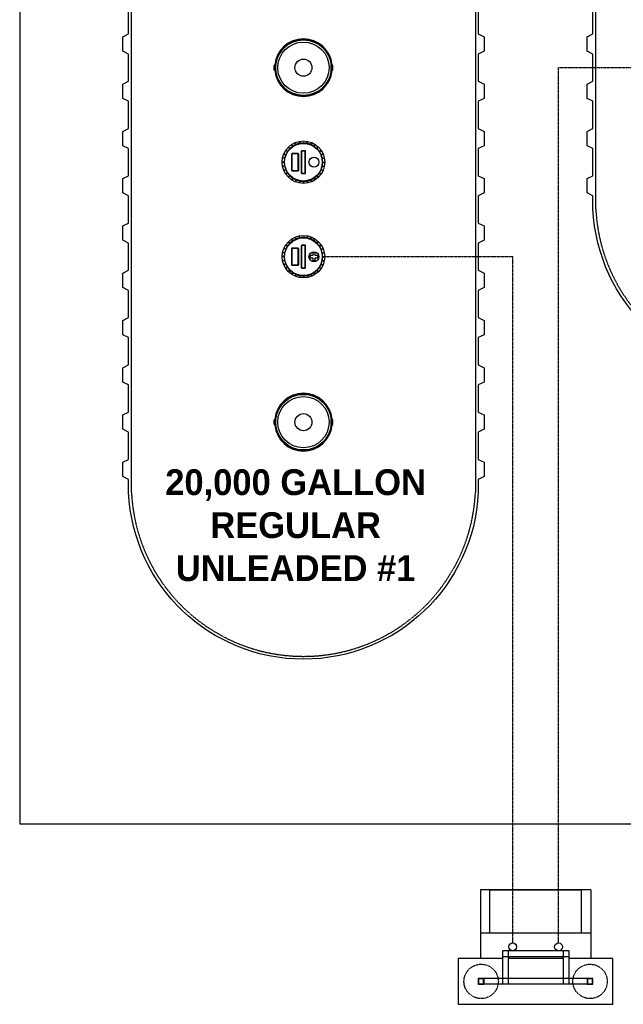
# Model space of a CAD drawing. Extents: x -15981 to -11679, y 2285 to 5601.
# Tile 90 of 103: x -15981 to -15770, y 4265 to 4609. Entities that reach past the tile are written whole.
import ezdxf

# ---------------------------------------------------------------- set-up
doc = ezdxf.new("R2010")
doc.units = 0
doc.header["$MEASUREMENT"] = 0
for name, pattern in [('HIDDEN3', [0.1875, 0.125, -0.0625]), ('HIDDEN5', [0.05, 0.025, -0.025]), ('VENT', [0.04, 0.02, -0.02])]:
    doc.linetypes.add(name, pattern=pattern)
for name, color, linetype in [('CONCRETE', 6, 'CONTINUOUS'), ('GALV-2', 5, 'CONTINUOUS'), ('PIPING-VENT', 3, 'VENT'), ('TANK-DESCRIPTION', 3, 'CONTINUOUS'), ('TANK-MANHOLE', 2, 'CONTINUOUS'), ('TANK-SLAB', 6, 'CONTINUOUS'), ('TANK-SLOPE', 2, 'CONTINUOUS'), ('TANK-UST', 5, 'CONTINUOUS'), ('VENT-RISER', 4, 'CONTINUOUS')]:
    doc.layers.add(name, color=color, linetype=linetype)
doc.styles.add('BOLD', font='bold', dxfattribs={"height": 7.2})

msp = doc.modelspace()

# ---------------------------------------------------------------- linework, layer by layer
at = {"layer": 'CONCRETE', "color": 1, "linetype": 'HIDDEN5'}
for centre in [(-15819.85, 4272.93), (-15781.85, 4272.93)]:
    msp.add_circle(centre, 6, dxfattribs=at)
at = {"layer": 'GALV-2', "color": 2, "linetype": 'Continuous'}
for centre in [(-15808.85, 4285), (-15792.85, 4285)]:
    msp.add_circle(centre, 1.35, dxfattribs=at)
at = {"layer": 'PIPING-VENT', "ltscale": 3}
for p, q in [((-15792.85, 4286.35), (-15792.85, 4591.94)), ((-15792.85, 4591.94), (-15727.26, 4591.94)), ((-15808.85, 4525.91), (-15874.45, 4525.91)), ((-15808.85, 4286.35), (-15808.85, 4525.91))]:
    msp.add_line(p, q, dxfattribs=at)
at = {"layer": 'TANK-MANHOLE', "color": 1, "linetype": 'Continuous'}
for p, q in [((-15891.96, 4592.56), (-15891.7, 4592.82)), ((-15885.63, 4564.44), (-15886.02, 4565.03)), ((-15885.53, 4564.51), (-15885.92, 4565.1)), ((-15884.48, 4565.07), (-15884.75, 4565.72)), ((-15884.36, 4565.12), (-15884.63, 4565.77)), ((-15883.22, 4565.47), (-15883.36, 4566.16)), ((-15883.1, 4565.49), (-15883.24, 4566.18)), ((-15880.61, 4565.49), (-15880.47, 4566.18)), ((-15880.49, 4565.47), (-15880.35, 4566.16)), ((-15879.35, 4565.12), (-15879.08, 4565.77)), ((-15879.23, 4565.07), (-15878.96, 4565.72)), ((-15878.18, 4564.51), (-15877.79, 4565.1)), ((-15878.08, 4564.44), (-15877.69, 4565.03)), ((-15888.07, 4561.41), (-15888.72, 4561.68)), ((-15888.02, 4561.53), (-15888.67, 4561.8)), ((-15887.46, 4562.58), (-15888.05, 4562.97)), ((-15887.39, 4562.68), (-15887.98, 4563.07)), ((-15886.64, 4563.6), (-15887.14, 4564.1)), ((-15886.55, 4563.69), (-15887.05, 4564.19)), ((-15877.16, 4563.69), (-15876.66, 4564.19)), ((-15877.07, 4563.6), (-15876.57, 4564.1)), ((-15876.32, 4562.68), (-15875.73, 4563.07)), ((-15876.25, 4562.58), (-15875.66, 4562.97)), ((-15875.69, 4561.53), (-15875.04, 4561.8)), ((-15875.64, 4561.41), (-15874.99, 4561.68)), ((-15888.56, 4558.97), (-15889.26, 4558.97)), ((-15888.56, 4558.84), (-15889.26, 4558.84)), ((-15888.44, 4560.15), (-15889.13, 4560.29)), ((-15888.42, 4560.28), (-15889.11, 4560.41)), ((-15875.29, 4560.28), (-15874.6, 4560.41)), ((-15875.27, 4560.15), (-15874.58, 4560.29)), ((-15875.15, 4558.97), (-15874.45, 4558.97)), ((-15875.15, 4558.84), (-15874.45, 4558.84)), ((-15888.44, 4557.66), (-15889.13, 4557.52)), ((-15888.42, 4557.54), (-15889.11, 4557.4)), ((-15888.07, 4556.4), (-15888.72, 4556.13)), ((-15888.02, 4556.28), (-15888.67, 4556.01)), ((-15887.46, 4555.23), (-15888.05, 4554.84)), ((-15887.39, 4555.13), (-15887.98, 4554.74)), ((-15876.32, 4555.13), (-15875.73, 4554.74)), ((-15876.25, 4555.23), (-15875.66, 4554.84)), ((-15875.69, 4556.28), (-15875.04, 4556.01)), ((-15875.64, 4556.4), (-15874.99, 4556.13)), ((-15875.29, 4557.54), (-15874.6, 4557.4)), ((-15875.27, 4557.66), (-15874.58, 4557.52)), ((-15886.64, 4554.21), (-15887.14, 4553.71)), ((-15886.55, 4554.12), (-15887.05, 4553.63)), ((-15885.63, 4553.37), (-15886.02, 4552.78)), ((-15885.53, 4553.3), (-15885.92, 4552.71)), ((-15884.48, 4552.74), (-15884.75, 4552.09)), ((-15884.36, 4552.69), (-15884.63, 4552.04)), ((-15883.22, 4552.34), (-15883.36, 4551.66)), ((-15883.1, 4552.32), (-15883.24, 4551.63)), ((-15881.92, 4552.2), (-15881.92, 4551.5)), ((-15881.79, 4552.2), (-15881.79, 4551.5)), ((-15880.61, 4552.32), (-15880.47, 4551.63)), ((-15880.49, 4552.34), (-15880.35, 4551.66)), ((-15879.35, 4552.69), (-15879.08, 4552.04)), ((-15879.23, 4552.74), (-15878.96, 4552.09)), ((-15878.18, 4553.3), (-15877.79, 4552.71)), ((-15878.08, 4553.37), (-15877.69, 4552.78)), ((-15877.16, 4554.12), (-15876.66, 4553.63)), ((-15877.07, 4554.21), (-15876.57, 4553.71)), ((-15886.64, 4530.6), (-15887.14, 4531.1)), ((-15886.55, 4530.69), (-15887.05, 4531.19)), ((-15885.63, 4531.44), (-15886.02, 4532.03)), ((-15885.53, 4531.51), (-15885.92, 4532.1)), ((-15884.48, 4532.07), (-15884.75, 4532.72)), ((-15884.36, 4532.12), (-15884.63, 4532.77)), ((-15883.22, 4532.47), (-15883.36, 4533.16)), ((-15883.1, 4532.49), (-15883.24, 4533.18)), ((-15880.61, 4532.49), (-15880.47, 4533.18)), ((-15880.49, 4532.47), (-15880.35, 4533.16)), ((-15879.35, 4532.12), (-15879.08, 4532.77)), ((-15879.23, 4532.07), (-15878.96, 4532.72)), ((-15878.18, 4531.51), (-15877.79, 4532.1)), ((-15878.08, 4531.44), (-15877.69, 4532.03)), ((-15877.16, 4530.69), (-15876.66, 4531.19)), ((-15877.07, 4530.6), (-15876.57, 4531.1)), ((-15888.44, 4527.15), (-15889.13, 4527.29)), ((-15888.42, 4527.28), (-15889.11, 4527.41)), ((-15888.07, 4528.41), (-15888.72, 4528.68)), ((-15888.02, 4528.53), (-15888.67, 4528.8)), ((-15887.46, 4529.58), (-15888.05, 4529.97)), ((-15887.39, 4529.68), (-15887.98, 4530.07)), ((-15876.32, 4529.68), (-15875.73, 4530.07)), ((-15876.25, 4529.58), (-15875.66, 4529.97)), ((-15875.69, 4528.53), (-15875.04, 4528.8)), ((-15875.64, 4528.41), (-15874.99, 4528.68)), ((-15875.29, 4527.28), (-15874.6, 4527.41)), ((-15875.27, 4527.15), (-15874.58, 4527.29)), ((-15888.56, 4525.97), (-15889.26, 4525.97)), ((-15888.56, 4525.84), (-15889.26, 4525.84)), ((-15888.44, 4524.66), (-15889.13, 4524.52)), ((-15888.42, 4524.54), (-15889.11, 4524.4)), ((-15888.07, 4523.4), (-15888.72, 4523.13)), ((-15875.64, 4523.4), (-15874.99, 4523.13)), ((-15875.29, 4524.54), (-15874.6, 4524.4)), ((-15875.27, 4524.66), (-15874.58, 4524.52)), ((-15875.15, 4525.97), (-15874.45, 4525.97)), ((-15875.15, 4525.84), (-15874.45, 4525.84)), ((-15888.02, 4523.28), (-15888.67, 4523.01)), ((-15887.46, 4522.23), (-15888.05, 4521.84)), ((-15887.39, 4522.13), (-15887.98, 4521.74)), ((-15886.64, 4521.21), (-15887.14, 4520.71)), ((-15886.55, 4521.12), (-15887.05, 4520.63)), ((-15885.63, 4520.37), (-15886.02, 4519.78)), ((-15885.53, 4520.3), (-15885.92, 4519.71)), ((-15878.18, 4520.3), (-15877.79, 4519.71)), ((-15878.08, 4520.37), (-15877.69, 4519.78)), ((-15877.16, 4521.12), (-15876.66, 4520.63)), ((-15877.07, 4521.21), (-15876.57, 4520.71)), ((-15876.32, 4522.13), (-15875.73, 4521.74)), ((-15876.25, 4522.23), (-15875.66, 4521.84)), ((-15875.69, 4523.28), (-15875.04, 4523.01)), ((-15884.48, 4519.74), (-15884.75, 4519.09)), ((-15884.36, 4519.69), (-15884.63, 4519.04)), ((-15883.22, 4519.34), (-15883.36, 4518.66)), ((-15883.1, 4519.32), (-15883.24, 4518.63)), ((-15881.92, 4519.2), (-15881.92, 4518.5)), ((-15881.79, 4519.2), (-15881.79, 4518.5)), ((-15880.61, 4519.32), (-15880.47, 4518.63)), ((-15880.49, 4519.34), (-15880.35, 4518.66)), ((-15879.35, 4519.69), (-15879.08, 4519.04)), ((-15879.23, 4519.74), (-15878.96, 4519.09)), ((-15891.96, 4468.81), (-15891.7, 4469.07))]:
    msp.add_line(p, q, dxfattribs=at)
for points in [[(-15871.57, 4591.2), (-15871.57, 4592.61, 0.196009), (-15871.59, 4592.66), (-15871.84, 4592.91, 0.904676), (-15891.87, 4592.91), (-15892.12, 4592.65, 0.196009), (-15892.14, 4592.61), (-15892.14, 4591.2, 0.196009), (-15892.12, 4591.16), (-15891.87, 4590.9, 0.904815), (-15871.84, 4590.9), (-15871.59, 4591.16, 0.196009)], [(-15891.61, 4591.01, 0.912363), (-15872.1, 4591.01), (-15872.17, 4591.05, 0.044356), (-15872.17, 4592.77), (-15872.1, 4592.8, 0.912363), (-15891.61, 4592.8), (-15891.54, 4592.77, 0.044356), (-15891.54, 4591.04)], [(-15891.57, 4592.74), (-15891.63, 4592.76), (-15891.87, 4592.52), (-15891.87, 4591.29), (-15891.63, 4591.05), (-15891.57, 4591.08, -0.042659)], [(-15872.14, 4592.74), (-15872.08, 4592.77), (-15871.84, 4592.53), (-15871.84, 4591.29), (-15872.08, 4591.05), (-15872.14, 4591.08, 0.042659)], [(-15883.77, 4555.91, 0.414214), (-15883.52, 4556.16), (-15883.52, 4561.66, 0.414214), (-15883.77, 4561.91), (-15885.77, 4561.91, 0.414214), (-15886.02, 4561.66), (-15886.02, 4556.16, 0.414214), (-15885.77, 4555.91)], [(-15883.77, 4556.03, 0.414214), (-15883.65, 4556.16), (-15883.65, 4561.66, 0.414214), (-15883.77, 4561.78), (-15885.77, 4561.78, 0.414214), (-15885.9, 4561.66), (-15885.9, 4556.16, 0.414214), (-15885.77, 4556.03)], [(-15881.35, 4554.91, 0.414214), (-15881.1, 4555.16), (-15881.1, 4562.66, 0.414214), (-15881.35, 4562.91), (-15882.35, 4562.91, 0.414214), (-15882.6, 4562.66), (-15882.6, 4555.16, 0.414214), (-15882.35, 4554.91)], [(-15881.35, 4555.03, 0.414214), (-15881.23, 4555.16), (-15881.23, 4562.66, 0.414214), (-15881.35, 4562.78), (-15882.35, 4562.78, 0.414214), (-15882.48, 4562.66), (-15882.48, 4555.16, 0.414214), (-15882.35, 4555.03)], [(-15883.77, 4522.91, 0.414214), (-15883.52, 4523.16), (-15883.52, 4528.66, 0.414214), (-15883.77, 4528.91), (-15885.77, 4528.91, 0.414214), (-15886.02, 4528.66), (-15886.02, 4523.16, 0.414214), (-15885.77, 4522.91)], [(-15883.77, 4523.03, 0.414214), (-15883.65, 4523.16), (-15883.65, 4528.66, 0.414214), (-15883.77, 4528.78), (-15885.77, 4528.78, 0.414214), (-15885.9, 4528.66), (-15885.9, 4523.16, 0.414214), (-15885.77, 4523.03)], [(-15881.35, 4521.91, 0.414214), (-15881.1, 4522.16), (-15881.1, 4529.66, 0.414214), (-15881.35, 4529.91), (-15882.35, 4529.91, 0.414214), (-15882.6, 4529.66), (-15882.6, 4522.16, 0.414214), (-15882.35, 4521.91)], [(-15881.35, 4522.03, 0.414214), (-15881.23, 4522.16), (-15881.23, 4529.66, 0.414214), (-15881.35, 4529.78), (-15882.35, 4529.78, 0.414214), (-15882.48, 4529.66), (-15882.48, 4522.16, 0.414214), (-15882.35, 4522.03)], [(-15871.57, 4467.45), (-15871.57, 4468.86, 0.196009), (-15871.59, 4468.91), (-15871.84, 4469.16, 0.904676), (-15891.87, 4469.16), (-15892.12, 4468.9, 0.196009), (-15892.14, 4468.86), (-15892.14, 4467.45, 0.196009), (-15892.12, 4467.41), (-15891.87, 4467.15, 0.904815), (-15871.84, 4467.15), (-15871.59, 4467.41, 0.196009)], [(-15891.61, 4467.26, 0.912363), (-15872.1, 4467.26), (-15872.17, 4467.3, 0.044356), (-15872.17, 4469.02), (-15872.1, 4469.05, 0.912363), (-15891.61, 4469.05), (-15891.54, 4469.02, 0.044356), (-15891.54, 4467.29)], [(-15891.57, 4468.99), (-15891.63, 4469.01), (-15891.87, 4468.77), (-15891.87, 4467.54), (-15891.63, 4467.3), (-15891.57, 4467.33, -0.042659)], [(-15872.14, 4468.99), (-15872.08, 4469.02), (-15871.84, 4468.78), (-15871.84, 4467.54), (-15872.08, 4467.3), (-15872.14, 4467.33, 0.042659)]]:
    msp.add_lwpolyline(points, format="xyb", close=True, dxfattribs=at)
msp.add_lwpolyline([(-15879.51, 4525.53), (-15878.56, 4525.53), (-15878.56, 4524.58), (-15877.81, 4524.58), (-15877.81, 4525.53), (-15876.85, 4525.53), (-15876.85, 4526.28), (-15877.81, 4526.28), (-15877.81, 4527.24), (-15878.56, 4527.24), (-15878.56, 4526.28), (-15879.51, 4526.28)], close=True, dxfattribs=at)
for centre, radius in [((-15881.85, 4591.91), 9.71), ((-15881.85, 4591.91), 8.95), ((-15881.85, 4591.91), 2.98), ((-15881.85, 4558.91), 7.41), ((-15881.85, 4558.91), 6.58), ((-15878.18, 4558.91), 1.75), ((-15881.85, 4525.91), 7.41), ((-15881.85, 4525.91), 6.58), ((-15878.18, 4525.91), 1.75), ((-15881.85, 4468.16), 9.71), ((-15881.85, 4468.16), 8.95), ((-15881.85, 4468.16), 2.98)]:
    msp.add_circle(centre, radius, dxfattribs=at)
for centre, start, end in [((-15881.85, 4558.91), 113.0343, 123.2157), ((-15881.85, 4558.91), 101.7843, 111.9657), ((-15881.85, 4558.91), 90.5343, 100.7157), ((-15881.85, 4558.91), 79.2843, 89.4657), ((-15881.85, 4558.91), 68.0343, 78.2157), ((-15881.85, 4558.91), 56.7843, 66.9657), ((-15881.85, 4558.91), 158.0343, 168.2157), ((-15881.85, 4558.91), 146.7843, 156.9657), ((-15881.85, 4558.91), 135.5343, 145.7157), ((-15881.85, 4558.91), 124.2843, 134.4657), ((-15881.85, 4558.91), 45.5343, 55.7157), ((-15881.85, 4558.91), 34.2843, 44.4657), ((-15881.85, 4558.91), 23.0343, 33.2157), ((-15881.85, 4558.91), 11.7843, 21.9657), ((-15881.85, 4558.91), 169.2843, 179.4657), ((-15881.85, 4558.91), 180.5343, 190.7157), ((-15881.85, 4558.91), 0.5343, 10.7157), ((-15881.85, 4558.91), 349.2843, 359.4657), ((-15881.85, 4558.91), 191.7843, 201.9657), ((-15881.85, 4558.91), 203.0343, 213.2157), ((-15881.85, 4558.91), 214.2843, 224.4657), ((-15881.85, 4558.91), 315.5343, 325.7157), ((-15881.85, 4558.91), 326.7843, 336.9657), ((-15881.85, 4558.91), 338.0343, 348.2157), ((-15881.85, 4558.91), 225.5343, 235.7157), ((-15881.85, 4558.91), 236.7843, 246.9657), ((-15881.85, 4558.91), 248.0343, 258.2157), ((-15881.85, 4558.91), 259.2843, 269.4657), ((-15881.85, 4558.91), 270.5343, 280.7157), ((-15881.85, 4558.91), 281.7843, 291.9657), ((-15881.85, 4558.91), 293.0343, 303.2157), ((-15881.85, 4558.91), 304.2843, 314.4657), ((-15881.85, 4525.91), 135.5343, 145.7157), ((-15881.85, 4525.91), 124.2843, 134.4657), ((-15881.85, 4525.91), 113.0343, 123.2157), ((-15881.85, 4525.91), 101.7843, 111.9657), ((-15881.85, 4525.91), 90.5343, 100.7157), ((-15881.85, 4525.91), 79.2843, 89.4657), ((-15881.85, 4525.91), 68.0343, 78.2157), ((-15881.85, 4525.91), 56.7843, 66.9657), ((-15881.85, 4525.91), 45.5343, 55.7157), ((-15881.85, 4525.91), 34.2843, 44.4657), ((-15881.85, 4525.91), 169.2843, 179.4657), ((-15881.85, 4525.91), 158.0343, 168.2157), ((-15881.85, 4525.91), 146.7843, 156.9657), ((-15881.85, 4525.91), 23.0343, 33.2157), ((-15881.85, 4525.91), 11.7843, 21.9657), ((-15881.85, 4525.91), 0.5343, 10.7157), ((-15881.85, 4525.91), 180.5343, 190.7157), ((-15881.85, 4525.91), 191.7843, 201.9657), ((-15881.85, 4525.91), 338.0343, 348.2157), ((-15881.85, 4525.91), 349.2843, 359.4657), ((-15881.85, 4525.91), 203.0343, 213.2157), ((-15881.85, 4525.91), 214.2843, 224.4657), ((-15881.85, 4525.91), 225.5343, 235.7157), ((-15881.85, 4525.91), 236.7843, 246.9657), ((-15881.85, 4525.91), 293.0343, 303.2157), ((-15881.85, 4525.91), 304.2843, 314.4657), ((-15881.85, 4525.91), 315.5343, 325.7157), ((-15881.85, 4525.91), 326.7843, 336.9657), ((-15881.85, 4525.91), 248.0343, 258.2157), ((-15881.85, 4525.91), 259.2843, 269.4657), ((-15881.85, 4525.91), 270.5343, 280.7157), ((-15881.85, 4525.91), 281.7843, 291.9657)]:
    msp.add_arc(centre, 6.7, start, end, dxfattribs=at)
at = {"layer": 'TANK-SLAB'}
msp.add_lwpolyline([(-15980.85, 4327.98), (-15620.85, 4327.98), (-15620.85, 4870.89), (-15980.85, 4870.89)], close=True, dxfattribs=at)
at = {"layer": 'TANK-SLOPE'}
msp.add_lwpolyline([(-15816.78, 4304.93), (-15784.92, 4304.93), (-15784.92, 4289.73), (-15816.78, 4289.73)], close=True, dxfattribs=at)
at = {"layer": 'TANK-UST', "color": 2, "linetype": 'HIDDEN3'}
for points in [[(-15821.85, 4448.16), (-15821.85, 4443.64, -0.953957), (-15941.85, 4443.64), (-15941.85, 4448.16), (-15941.85, 4547.18), (-15941.85, 4772.18), (-15941.85, 4776.67, -0.953957), (-15821.85, 4776.67), (-15821.85, 4772.18), (-15821.85, 4547.18)], [(-15779.85, 4772.16), (-15779.85, 4776.65, -0.95428), (-15659.85, 4776.65), (-15659.85, 4772.16), (-15659.85, 4547.16), (-15659.85, 4542.64, -0.953955), (-15779.85, 4542.64), (-15779.85, 4547.16)]]:
    msp.add_lwpolyline(points, format="xyb", close=True, dxfattribs=at)
at = {"layer": 'TANK-UST'}
for points in [[(-15820.85, 4616.66), (-15820.85, 4603.66), (-15818.85, 4602.66), (-15818.85, 4597.66), (-15820.85, 4596.66), (-15820.85, 4587.16), (-15818.85, 4586.16), (-15818.85, 4581.16), (-15820.85, 4580.16), (-15820.85, 4570.66), (-15818.85, 4569.66), (-15818.85, 4564.66), (-15820.85, 4563.66), (-15820.85, 4554.16), (-15818.85, 4553.16), (-15818.85, 4548.16), (-15820.85, 4547.16), (-15820.85, 4537.66), (-15818.85, 4536.66), (-15818.85, 4531.66), (-15820.85, 4530.66), (-15820.85, 4521.16), (-15818.85, 4520.16), (-15818.85, 4515.16), (-15820.85, 4514.16), (-15820.85, 4504.66), (-15818.85, 4503.66), (-15818.85, 4498.66), (-15820.85, 4497.66), (-15820.85, 4488.16), (-15818.85, 4487.16), (-15818.85, 4482.16), (-15820.85, 4481.16), (-15820.85, 4471.66), (-15818.85, 4470.66), (-15818.85, 4465.66), (-15820.85, 4464.66), (-15820.85, 4455.16), (-15818.85, 4454.16), (-15818.85, 4449.16), (-15820.85, 4448.16), (-15820.85, 4443.62, -0.954328), (-15942.85, 4443.62), (-15942.85, 4448.16), (-15944.85, 4449.16), (-15944.85, 4454.16), (-15942.85, 4455.16), (-15942.85, 4464.66), (-15944.85, 4465.66), (-15944.85, 4470.66), (-15942.85, 4471.66), (-15942.85, 4481.16), (-15944.85, 4482.16), (-15944.85, 4487.16), (-15942.85, 4488.16), (-15942.85, 4497.66), (-15944.85, 4498.66), (-15944.85, 4503.66), (-15942.85, 4504.66), (-15942.85, 4514.16), (-15944.85, 4515.16), (-15944.85, 4520.16), (-15942.85, 4521.16), (-15942.85, 4530.66), (-15944.85, 4531.66), (-15944.85, 4536.66), (-15942.85, 4537.66), (-15942.85, 4547.16), (-15944.85, 4548.16), (-15944.85, 4553.16), (-15942.85, 4554.16), (-15942.85, 4563.66), (-15944.85, 4564.66), (-15944.85, 4569.66), (-15942.85, 4570.66), (-15942.85, 4580.16), (-15944.85, 4581.16), (-15944.85, 4586.16), (-15942.85, 4587.16), (-15942.85, 4596.66), (-15944.85, 4597.66), (-15944.85, 4602.66), (-15942.85, 4603.66), (-15942.85, 4616.66)], [(-15658.85, 4542.62, -0.954328), (-15780.85, 4542.62), (-15780.85, 4547.16), (-15782.85, 4548.16), (-15782.85, 4553.16), (-15780.85, 4554.16), (-15780.85, 4563.66), (-15782.85, 4564.66), (-15782.85, 4569.66), (-15780.85, 4570.66), (-15780.85, 4580.16), (-15782.85, 4581.16), (-15782.85, 4586.16), (-15780.85, 4587.16), (-15780.85, 4596.66), (-15782.85, 4597.66), (-15782.85, 4602.66), (-15780.85, 4603.66), (-15780.85, 4613.16)]]:
    msp.add_lwpolyline(points, format="xyb", dxfattribs=at)
at = {"layer": 'VENT-RISER', "color": 1, "linetype": 'Continuous'}
for p, q in [((-15820.1, 4304.93), (-15820.1, 4280.93)), ((-15781.6, 4304.93), (-15820.1, 4304.93)), ((-15781.6, 4304.93), (-15781.6, 4280.93)), ((-15781.6, 4289.73), (-15820.1, 4289.73)), ((-15812.45, 4283.55), (-15812.45, 4271.93)), ((-15789.25, 4283.55), (-15812.45, 4283.55)), ((-15810.45, 4283.55), (-15810.45, 4271.93)), ((-15791.25, 4283.55), (-15791.25, 4271.93)), ((-15789.25, 4283.55), (-15789.25, 4271.93)), ((-15812.45, 4280.93), (-15820.1, 4280.93)), ((-15789.25, 4281.55), (-15812.45, 4281.55)), ((-15791.25, 4280.93), (-15810.45, 4280.93)), ((-15781.6, 4280.93), (-15789.25, 4280.93)), ((-15782.73, 4273.93), (-15818.98, 4273.93)), ((-15782.73, 4271.93), (-15818.98, 4271.93))]:
    msp.add_line(p, q, dxfattribs=at)
at = {"layer": 'VENT-RISER', "color": 3, "linetype": 'Continuous'}
for points in [[(-15812.45, 4280.93), (-15827.85, 4280.93), (-15827.85, 4264.93), (-15773.85, 4264.93), (-15773.85, 4280.93), (-15789.25, 4280.93)], [(-15791.25, 4280.93), (-15810.45, 4280.93)]]:
    msp.add_lwpolyline(points, dxfattribs=at)
at = {"layer": 'VENT-RISER', "color": 2}
for points in [[(-15820.73, 4273.93, 0.414214), (-15820.85, 4273.81), (-15820.85, 4272.06, 0.414214), (-15820.73, 4271.93), (-15818.98, 4271.93, 0.414214), (-15818.85, 4272.06), (-15818.85, 4273.81, 0.414214), (-15818.98, 4273.93)], [(-15782.73, 4273.93, 0.414214), (-15782.85, 4273.81), (-15782.85, 4272.06, 0.414214), (-15782.73, 4271.93), (-15780.98, 4271.93, 0.414214), (-15780.85, 4272.06), (-15780.85, 4273.81, 0.414214), (-15780.98, 4273.93)]]:
    msp.add_lwpolyline(points, format="xyb", close=True, dxfattribs=at)
for points in [[(-15820.73, 4273.81), (-15820.73, 4272.06), (-15818.98, 4272.06), (-15818.98, 4273.81)], [(-15782.73, 4273.81), (-15782.73, 4272.06), (-15780.98, 4272.06), (-15780.98, 4273.81)]]:
    msp.add_lwpolyline(points, close=True, dxfattribs=at)

# ---------------------------------------------------------------- texts
at = {"layer": 'TANK-DESCRIPTION', "linetype": 'Continuous', "insert": (-15884.59, 4451.71), "char_height": 9, "width": 109.9283, "attachment_point": 2, "style": 'BOLD'}
msp.add_mtext('20,000 GALLON\\PREGULAR\\PUNLEADED #1', dxfattribs=at)

doc.saveas('drawing.dxf')
